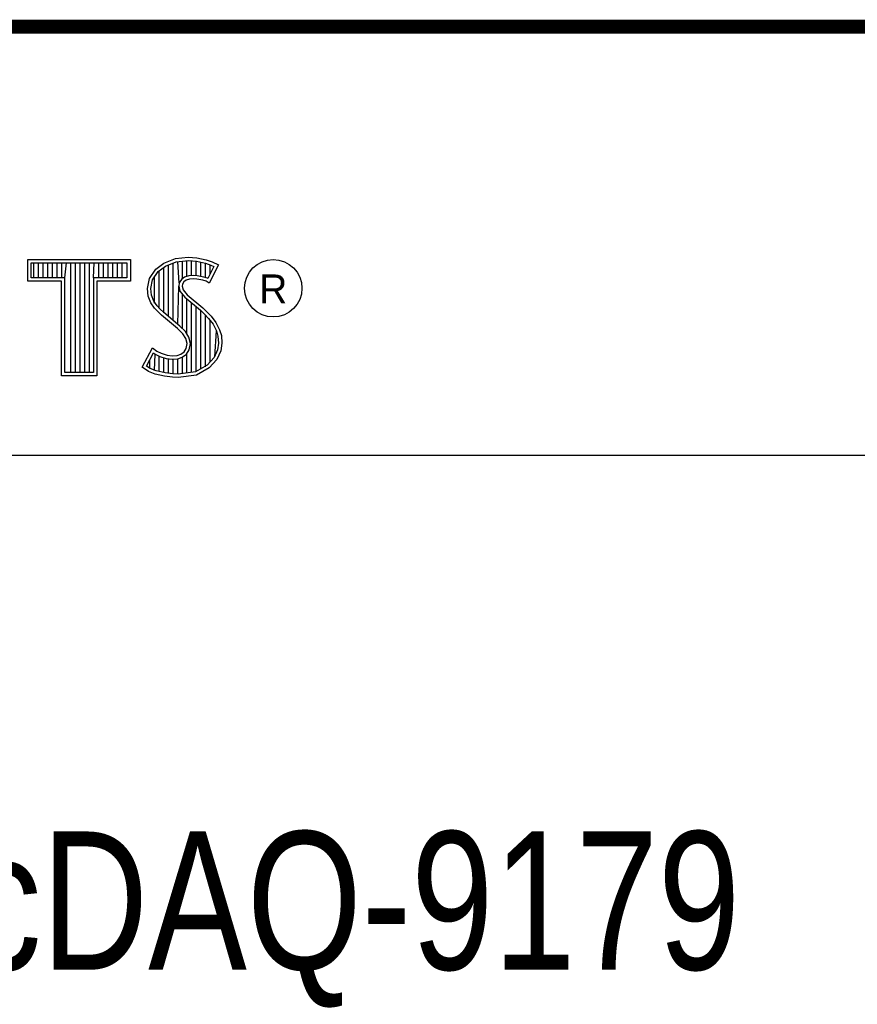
# Model space of a CAD drawing. Header units: inches. Extents: x 0 to 34, y 0 to 22.
# Tile 49 of 97: x 30.5 to 31.7, y 1.6 to 3. Entities that reach past the tile are written whole.
import ezdxf

# ---------------------------------------------------------------- set-up
doc = ezdxf.new("R2010")
doc.units = ezdxf.units.IN
doc.header["$LTSCALE"] = 1.87
doc.header["$MEASUREMENT"] = 0
doc.layers.get('0').update_dxf_attribs({"linetype": 'CONTINUOUS'})
doc.layers.add('NOTE', color=7, linetype='CONTINUOUS')
doc.styles.get("Standard").update_dxf_attribs({"font": 'txt', "width": 0.8})
doc.styles.add('TEXTSTYLE_2', font='txt')

msp = doc.modelspace()

# ---------------------------------------------------------------- linework, layer by layer
at = {"color": 2, "linetype": 'CONTINUOUS'}
for p, q in [((28.3793, 3.0003), (33.5093, 3.0003)), ((30.6863, 2.6642), (30.7049, 2.6662)), ((30.7049, 2.6662), (30.7173, 2.6653)), ((30.7173, 2.6653), (30.7309, 2.6624)), ((30.4728, 2.6631), (30.6211, 2.6631)), ((30.4728, 2.6317), (30.4728, 2.6631)), ((30.4776, 2.6583), (30.6162, 2.6583)), ((30.4776, 2.6366), (30.4776, 2.6583)), ((30.4815, 2.6366), (30.4815, 2.6583)), ((30.4882, 2.6366), (30.4882, 2.6583)), ((30.495, 2.6366), (30.495, 2.6583)), ((30.5017, 2.6366), (30.5017, 2.6583)), ((30.5084, 2.6366), (30.5084, 2.6583)), ((30.5151, 2.6366), (30.5151, 2.6583)), ((30.5218, 2.6366), (30.5218, 2.6583)), ((30.5263, 2.6366), (30.5285, 2.6583)), ((30.5352, 2.4996), (30.5352, 2.6583)), ((30.5419, 2.4996), (30.5419, 2.6583)), ((30.5486, 2.4996), (30.5486, 2.6583)), ((30.5554, 2.4996), (30.5554, 2.6583)), ((30.5621, 2.4996), (30.5621, 2.6583)), ((30.5676, 2.6366), (30.5688, 2.6583)), ((30.5755, 2.6366), (30.5755, 2.6583)), ((30.5822, 2.6366), (30.5822, 2.6583)), ((30.5889, 2.6366), (30.5889, 2.6583)), ((30.5956, 2.6366), (30.5956, 2.6583)), ((30.6023, 2.6366), (30.6023, 2.6583)), ((30.609, 2.6366), (30.609, 2.6583)), ((30.6162, 2.6583), (30.6162, 2.6366)), ((30.6211, 2.6631), (30.6211, 2.6317)), ((30.6577, 2.6488), (30.6695, 2.6575)), ((30.6612, 2.6454), (30.6719, 2.6532)), ((30.6695, 2.6575), (30.6863, 2.6642)), ((30.6695, 2.586), (30.6695, 2.6514)), ((30.6719, 2.6532), (30.6875, 2.6594)), ((30.6762, 2.5804), (30.6762, 2.6549)), ((30.6829, 2.5748), (30.6829, 2.6576)), ((30.6875, 2.6594), (30.705, 2.6613)), ((30.6917, 2.629), (30.6896, 2.6596)), ((30.6963, 2.635), (30.6963, 2.6604)), ((30.703, 2.6384), (30.703, 2.6611)), ((30.705, 2.6613), (30.7166, 2.6605)), ((30.7097, 2.6396), (30.7097, 2.661)), ((30.7164, 2.6396), (30.7164, 2.6605)), ((30.7166, 2.6605), (30.7296, 2.6577)), ((30.7231, 2.6385), (30.7231, 2.6591)), ((30.7296, 2.6577), (30.7375, 2.655)), ((30.7299, 2.6368), (30.7299, 2.6576)), ((30.7309, 2.6624), (30.7393, 2.6595)), ((30.742, 2.6529), (30.7333, 2.6355)), ((30.7486, 2.6552), (30.7353, 2.6286)), ((30.7366, 2.642), (30.7366, 2.6553)), ((30.7375, 2.655), (30.742, 2.6529)), ((30.7393, 2.6595), (30.7486, 2.6552)), ((30.5263, 2.6366), (30.4776, 2.6366)), ((30.5263, 2.4996), (30.5263, 2.6366)), ((30.6162, 2.6366), (30.5676, 2.6366)), ((30.5676, 2.6366), (30.5676, 2.4996)), ((30.6487, 2.6355), (30.6577, 2.6488)), ((30.6533, 2.6336), (30.6612, 2.6454)), ((30.656, 2.5999), (30.656, 2.6377)), ((30.6627, 2.5927), (30.6627, 2.6465)), ((30.6995, 2.6373), (30.6949, 2.634)), ((30.7056, 2.6392), (30.6995, 2.6373)), ((30.7117, 2.6398), (30.7056, 2.6392)), ((30.7179, 2.6395), (30.7117, 2.6398)), ((30.7272, 2.6376), (30.7179, 2.6395)), ((30.7327, 2.6359), (30.7272, 2.6376)), ((30.5214, 2.6317), (30.4728, 2.6317)), ((30.5214, 2.4947), (30.5214, 2.6317)), ((30.6211, 2.6317), (30.5724, 2.6317)), ((30.5724, 2.6317), (30.5724, 2.4947)), ((30.6458, 2.621), (30.6487, 2.6355)), ((30.6507, 2.6208), (30.6533, 2.6336)), ((30.6896, 2.5692), (30.6912, 2.6242)), ((30.6917, 2.629), (30.6912, 2.6242)), ((30.6912, 2.6242), (30.6928, 2.6171)), ((30.6949, 2.634), (30.6917, 2.629)), ((30.6965, 2.6274), (30.6962, 2.6245)), ((30.6962, 2.6245), (30.6973, 2.6193)), ((30.6985, 2.6306), (30.6965, 2.6274)), ((30.7017, 2.6329), (30.6985, 2.6306)), ((30.7066, 2.6344), (30.7017, 2.6329)), ((30.7118, 2.6349), (30.7066, 2.6344)), ((30.7173, 2.6346), (30.7118, 2.6349)), ((30.726, 2.6329), (30.7173, 2.6346)), ((30.7306, 2.6315), (30.726, 2.6329)), ((30.7353, 2.6286), (30.7306, 2.6315)), ((30.7333, 2.6355), (30.7327, 2.6359)), ((30.6469, 2.61), (30.6458, 2.621)), ((30.6507, 2.6002), (30.6469, 2.61)), ((30.6517, 2.6112), (30.6507, 2.6208)), ((30.6551, 2.6025), (30.6517, 2.6112)), ((30.6928, 2.6171), (30.6999, 2.6083)), ((30.6963, 2.563), (30.6963, 2.6128)), ((30.6973, 2.6193), (30.7034, 2.6118)), ((30.6999, 2.6083), (30.7224, 2.5896)), ((30.7034, 2.6118), (30.7257, 2.5932)), ((30.6559, 2.5927), (30.6507, 2.6002)), ((30.6597, 2.5958), (30.6551, 2.6025)), ((30.6637, 2.5918), (30.6597, 2.5958)), ((30.703, 2.5548), (30.703, 2.6058)), ((30.7097, 2.4997), (30.7097, 2.6002)), ((30.7164, 2.5006), (30.7164, 2.5946)), ((30.6661, 2.5825), (30.6559, 2.5927)), ((30.6694, 2.5861), (30.6637, 2.5918)), ((30.6892, 2.5631), (30.6661, 2.5825)), ((30.6925, 2.5667), (30.6694, 2.5861)), ((30.7224, 2.5896), (30.7283, 2.5837)), ((30.7231, 2.5049), (30.7231, 2.5889)), ((30.7257, 2.5932), (30.7318, 2.5872)), ((30.7283, 2.5837), (30.7342, 2.5776)), ((30.7299, 2.5074), (30.7299, 2.5821)), ((30.7318, 2.5872), (30.7379, 2.5808)), ((30.7379, 2.5808), (30.7448, 2.5718)), ((30.7006, 2.5587), (30.6925, 2.5667)), ((30.7342, 2.5776), (30.7407, 2.5692)), ((30.7366, 2.5148), (30.7366, 2.5745)), ((30.7407, 2.5692), (30.7455, 2.5596)), ((30.7448, 2.5718), (30.7501, 2.5614)), ((30.6968, 2.5556), (30.6892, 2.5631)), ((30.7011, 2.5487), (30.6968, 2.5556)), ((30.7056, 2.5506), (30.7006, 2.5587)), ((30.7081, 2.5416), (30.7056, 2.5506)), ((30.7433, 2.5222), (30.7455, 2.5596)), ((30.7455, 2.5596), (30.7478, 2.5521)), ((30.7478, 2.5521), (30.7486, 2.5419)), ((30.7501, 2.5614), (30.7527, 2.553)), ((30.7527, 2.553), (30.7535, 2.5417)), ((30.7031, 2.5414), (30.7011, 2.5487)), ((30.7017, 2.5342), (30.7031, 2.5414)), ((30.7063, 2.5323), (30.7081, 2.5416)), ((30.7486, 2.5419), (30.7471, 2.5321)), ((30.7535, 2.5417), (30.7518, 2.5307)), ((30.638, 2.5073), (30.653, 2.535)), ((30.6444, 2.5088), (30.6547, 2.5278)), ((30.653, 2.535), (30.6594, 2.5304)), ((30.6547, 2.5278), (30.6569, 2.5262)), ((30.656, 2.5023), (30.6569, 2.5262)), ((30.6569, 2.5262), (30.6639, 2.5227)), ((30.6594, 2.5304), (30.6658, 2.5272)), ((30.6627, 2.5008), (30.6627, 2.5231)), ((30.6639, 2.5227), (30.6731, 2.5196)), ((30.6658, 2.5272), (30.6742, 2.5243)), ((30.6742, 2.5243), (30.6817, 2.5235)), ((30.6817, 2.5235), (30.6887, 2.524)), ((30.6887, 2.524), (30.6939, 2.5261)), ((30.6939, 2.5261), (30.6988, 2.5295)), ((30.6962, 2.5217), (30.7024, 2.5261)), ((30.6988, 2.5295), (30.7017, 2.5342)), ((30.7024, 2.5261), (30.7063, 2.5323)), ((30.703, 2.4988), (30.703, 2.5266)), ((30.7471, 2.5321), (30.7421, 2.521)), ((30.7518, 2.5307), (30.7463, 2.5183)), ((30.6498, 2.5052), (30.6444, 2.5088)), ((30.6493, 2.5054), (30.6493, 2.518)), ((30.6695, 2.4993), (30.6695, 2.5208)), ((30.6731, 2.5196), (30.6816, 2.5186)), ((30.6762, 2.4983), (30.6762, 2.5192)), ((30.6816, 2.5186), (30.6898, 2.5192)), ((30.6829, 2.4973), (30.6829, 2.5184)), ((30.6896, 2.497), (30.6896, 2.5192)), ((30.6898, 2.5192), (30.6962, 2.5217)), ((30.6963, 2.4979), (30.6963, 2.5218)), ((30.7322, 2.51), (30.7152, 2.5004)), ((30.7421, 2.521), (30.7322, 2.51)), ((30.7463, 2.5183), (30.7353, 2.5061)), ((30.5724, 2.4947), (30.5214, 2.4947)), ((30.5676, 2.4996), (30.5263, 2.4996)), ((30.6475, 2.5009), (30.638, 2.5073)), ((30.6568, 2.4971), (30.6475, 2.5009)), ((30.6582, 2.5018), (30.6498, 2.5052)), ((30.6704, 2.4942), (30.6568, 2.4971)), ((30.6713, 2.499), (30.6582, 2.5018)), ((30.682, 2.4925), (30.6704, 2.4942)), ((30.6824, 2.4974), (30.6713, 2.499)), ((30.6902, 2.4971), (30.6824, 2.4974)), ((30.7152, 2.5004), (30.6902, 2.4971)), ((30.7167, 2.4957), (30.6904, 2.4922)), ((30.7353, 2.5061), (30.7167, 2.4957)), ((30.6904, 2.4922), (30.682, 2.4925)), ((28.7231, 2.38), (33.5, 2.38))]:
    msp.add_line(p, q, dxfattribs=at)
at = {"color": 7, "linetype": 'CONTINUOUS', "const_width": 0.02}
msp.add_lwpolyline([(25.58, 3), (33.5, 3)], dxfattribs=at)
at = {"color": 2, "linetype": 'CONTINUOUS'}
msp.add_circle((30.8277, 2.6214), 0.0416, dxfattribs=at)

# ---------------------------------------------------------------- texts
at = {"color": 2, "linetype": 'CONTINUOUS', "insert": (30.8076, 2.6413), "char_height": 0.042, "width": 0.041979, "attachment_point": 1, "line_spacing_factor": 0.9, "style": 'TEXTSTYLE_2'}
msp.add_mtext('R', dxfattribs=at)
at = {"layer": 'NOTE', "color": 7, "linetype": 'CONTINUOUS', "insert": (30.9443, 1.8353), "char_height": 0.2, "width": 1.6, "attachment_point": 2, "line_spacing_factor": 0.9}
msp.add_mtext('cDAQ-9179 ', dxfattribs=at)

doc.saveas('drawing.dxf')
